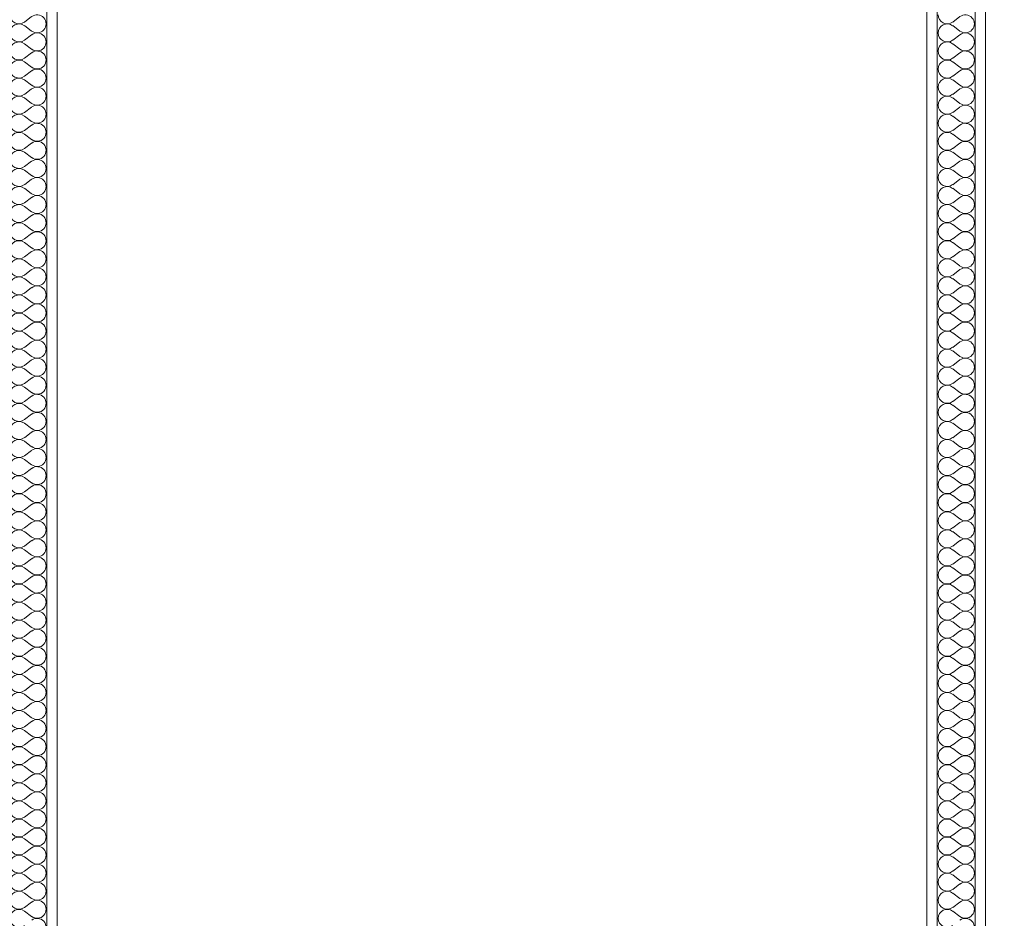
# Model space of a CAD drawing. Header units: millimetres. Extents: x -58263 to 69124, y -53000 to 22363.
# Tile 25 of 40: x -19013 to -17768, y 4777 to 5914. Entities that reach past the tile are written whole.
import ezdxf

# ---------------------------------------------------------------- set-up
doc = ezdxf.new("R2010")
doc.units = ezdxf.units.MM
doc.header["$MEASUREMENT"] = 0
doc.linetypes.add('Wipeout_Contour', pattern=[1000, 0, -1000])
doc.layers.add('Nouveau_2D - Cotations pour 100ème', color=7, linetype='Continuous')
doc.layers.add('Nouveau__Murs int non porteurs - Cloisons', color=7, linetype='Continuous')
doc.styles.add('STYLE_GENERE_2', font='arial.ttf')
doc.dimstyles.new('STYLE_GENERE__1', dxfattribs={"dimtxt": 150, "dimasz": 95, "dimexe": 0.18, "dimexo": 989.657151, "dimgap": 0, "dimtad": 1, "dimlfac": 0.001, "dimzin": 0, "dimdsep": 46, "dimtxsty": 'STYLE_GENERE_2', "dimblk": 'ARROWHEAD_6', "dimblk1": 'ARROWHEAD_6', "dimblk2": 'ARROWHEAD_6', "dimcen": 0.09, "dimclrd": 7, "dimclre": 7, "dimclrt": 7, "dimazin": 0, "dimtfac": 1, "dimtdec": 4, "dimtmove": 0, "dimatfit": 3, "dimfxl": 0, "dimtolj": 1, "dimtzin": 0, "dimarcsym": 0})

# ---------------------------------------------------------------- blocks, each defined once
blk = doc.blocks.new('*X91')
at = {"layer": 'Nouveau__Murs int non porteurs - Cloisons', "color": 250, "linetype": 'Continuous', "lineweight": 5}
for p, q in [((-17824, 5917.7), (-17833.1, 5910.9)), ((-17824, 5899.4), (-17833.1, 5906.3)), ((-17824, 5894.9), (-17833.1, 5888)), ((-17824, 5876.6), (-17833.1, 5883.4)), ((-17824, 5872), (-17833.1, 5865.1)), ((-17824, 5853.7), (-17833.1, 5860.6)), ((-17824, 5849.1), (-17833.1, 5842.3)), ((-17824, 5830.9), (-17833.1, 5837.7)), ((-17824, 5826.3), (-17833.1, 5819.4)), ((-17824, 5808), (-17833.1, 5814.9)), ((-17824, 5803.4), (-17833.1, 5796.6)), ((-17824, 5785.1), (-17833.1, 5792)), ((-17824, 5780.6), (-17833.1, 5773.7)), ((-17824, 5762.3), (-17833.1, 5769.1)), ((-17824, 5757.7), (-17833.1, 5750.9)), ((-17824, 5739.4), (-17833.1, 5746.3)), ((-17824, 5734.9), (-17833.1, 5728)), ((-17824, 5716.6), (-17833.1, 5723.4)), ((-17824, 5712), (-17833.1, 5705.1)), ((-17824, 5693.7), (-17833.1, 5700.6)), ((-17824, 5689.1), (-17833.1, 5682.3)), ((-17824, 5670.9), (-17833.1, 5677.7)), ((-17824, 5666.3), (-17833.1, 5659.4)), ((-17824, 5648), (-17833.1, 5654.9)), ((-17824, 5643.4), (-17833.1, 5636.6)), ((-17824, 5625.1), (-17833.1, 5632)), ((-17824, 5620.6), (-17833.1, 5613.7)), ((-17824, 5602.3), (-17833.1, 5609.1)), ((-17824, 5597.7), (-17833.1, 5590.9)), ((-17824, 5579.4), (-17833.1, 5586.3)), ((-17824, 5574.9), (-17833.1, 5568)), ((-17824, 5556.6), (-17833.1, 5563.4)), ((-17824, 5552), (-17833.1, 5545.1)), ((-17824, 5533.7), (-17833.1, 5540.6)), ((-17824, 5529.1), (-17833.1, 5522.3)), ((-17824, 5510.9), (-17833.1, 5517.7)), ((-17824, 5506.3), (-17833.1, 5499.4)), ((-17824, 5488), (-17833.1, 5494.9)), ((-17824, 5483.4), (-17833.1, 5476.6)), ((-17824, 5465.1), (-17833.1, 5472)), ((-17824, 5460.6), (-17833.1, 5453.7)), ((-17824, 5442.3), (-17833.1, 5449.1)), ((-17824, 5437.7), (-17833.1, 5430.9)), ((-17824, 5419.4), (-17833.1, 5426.3)), ((-17824, 5414.9), (-17833.1, 5408)), ((-17824, 5396.6), (-17833.1, 5403.4)), ((-17824, 5392), (-17833.1, 5385.1)), ((-17824, 5373.7), (-17833.1, 5380.6)), ((-17824, 5369.1), (-17833.1, 5362.3)), ((-17824, 5350.9), (-17833.1, 5357.7)), ((-17824, 5346.3), (-17833.1, 5339.4)), ((-17824, 5328), (-17833.1, 5334.9)), ((-17824, 5323.4), (-17833.1, 5316.6)), ((-17824, 5305.1), (-17833.1, 5312)), ((-17824, 5300.6), (-17833.1, 5293.7)), ((-17824, 5282.3), (-17833.1, 5289.1)), ((-17824, 5277.7), (-17833.1, 5270.9)), ((-17824, 5259.4), (-17833.1, 5266.3)), ((-17824, 5254.9), (-17833.1, 5248)), ((-17824, 5236.6), (-17833.1, 5243.4)), ((-17824, 5232), (-17833.1, 5225.1)), ((-17824, 5213.7), (-17833.1, 5220.6)), ((-17824, 5209.1), (-17833.1, 5202.3)), ((-17824, 5190.9), (-17833.1, 5197.7)), ((-17824, 5186.3), (-17833.1, 5179.4)), ((-17824, 5168), (-17833.1, 5174.9)), ((-17824, 5163.4), (-17833.1, 5156.6)), ((-17824, 5145.1), (-17833.1, 5152)), ((-17824, 5140.6), (-17833.1, 5133.7)), ((-17824, 5122.3), (-17833.1, 5129.1)), ((-17824, 5117.7), (-17833.1, 5110.9)), ((-17824, 5099.4), (-17833.1, 5106.3)), ((-17824, 5094.9), (-17833.1, 5088)), ((-17824, 5076.6), (-17833.1, 5083.4)), ((-17824, 5072), (-17833.1, 5065.1)), ((-17824, 5053.7), (-17833.1, 5060.6)), ((-17824, 5049.1), (-17833.1, 5042.3)), ((-17824, 5030.9), (-17833.1, 5037.7)), ((-17824, 5026.3), (-17833.1, 5019.4)), ((-17824, 5008), (-17833.1, 5014.9)), ((-17824, 5003.4), (-17833.1, 4996.6)), ((-17824, 4985.1), (-17833.1, 4992)), ((-17824, 4980.6), (-17833.1, 4973.7)), ((-17824, 4962.3), (-17833.1, 4969.1)), ((-17824, 4957.7), (-17833.1, 4950.9)), ((-17824, 4939.4), (-17833.1, 4946.3)), ((-17824, 4934.9), (-17833.1, 4928)), ((-17824, 4916.6), (-17833.1, 4923.4)), ((-17824, 4912), (-17833.1, 4905.1)), ((-17824, 4893.7), (-17833.1, 4900.6)), ((-17824, 4889.1), (-17833.1, 4882.3)), ((-17824, 4870.9), (-17833.1, 4877.7)), ((-17824, 4866.3), (-17833.1, 4859.4)), ((-17824, 4848), (-17833.1, 4854.9)), ((-17824, 4843.4), (-17833.1, 4836.6)), ((-17824, 4825.1), (-17833.1, 4832)), ((-17824, 4820.6), (-17833.1, 4813.7)), ((-17824, 4802.3), (-17833.1, 4809.1)), ((-17824, 4797.7), (-17833.1, 4790.9)), ((-17824, 4779.4), (-17833.1, 4786.3))]:
    blk.add_line(p, q, dxfattribs=at)
for centre, start, end in [((-17840, 5920), 180, 306.8699), ((-17817.1, 5908.6), 233.1301, 126.8699), ((-17840, 5897.1), 53.1301, 180), ((-17840, 5897.1), 180, 306.8699), ((-17817.1, 5885.7), 233.1301, 126.8699), ((-17840, 5874.3), 53.1301, 180), ((-17840, 5874.3), 180, 306.8699), ((-17817.1, 5862.9), 233.1301, 126.8699), ((-17840, 5851.4), 53.1301, 180), ((-17840, 5851.4), 180, 306.8699), ((-17817.1, 5840), 233.1301, 126.8699), ((-17840, 5828.6), 53.1301, 180), ((-17840, 5828.6), 180, 306.8699), ((-17817.1, 5817.1), 233.1301, 126.8699), ((-17840, 5805.7), 53.1301, 180), ((-17840, 5805.7), 180, 306.8699), ((-17817.1, 5794.3), 233.1301, 126.8699), ((-17840, 5782.9), 53.1301, 180), ((-17840, 5782.9), 180, 306.8699), ((-17817.1, 5771.4), 233.1301, 126.8699), ((-17840, 5760), 53.1301, 180), ((-17840, 5760), 180, 306.8699), ((-17817.1, 5748.6), 233.1301, 126.8699), ((-17840, 5737.1), 53.1301, 180), ((-17840, 5737.1), 180, 306.8699), ((-17817.1, 5725.7), 233.1301, 126.8699), ((-17840, 5714.3), 53.1301, 180), ((-17840, 5714.3), 180, 306.8699), ((-17817.1, 5702.9), 233.1301, 126.8699), ((-17840, 5691.4), 53.1301, 180), ((-17840, 5691.4), 180, 306.8699), ((-17817.1, 5680), 233.1301, 126.8699), ((-17840, 5668.6), 53.1301, 180), ((-17840, 5668.6), 180, 306.8699), ((-17817.1, 5657.1), 233.1301, 126.8699), ((-17840, 5645.7), 53.1301, 180), ((-17840, 5645.7), 180, 306.8699), ((-17817.1, 5634.3), 233.1301, 126.8699), ((-17840, 5622.9), 53.1301, 180), ((-17840, 5622.9), 180, 306.8699), ((-17817.1, 5611.4), 233.1301, 126.8699), ((-17840, 5600), 53.1301, 180), ((-17840, 5600), 180, 306.8699), ((-17817.1, 5588.6), 233.1301, 126.8699), ((-17840, 5577.1), 53.1301, 180), ((-17840, 5577.1), 180, 306.8699), ((-17817.1, 5565.7), 233.1301, 126.8699), ((-17840, 5554.3), 53.1301, 180), ((-17840, 5554.3), 180, 306.8699), ((-17817.1, 5542.9), 233.1301, 126.8699), ((-17840, 5531.4), 53.1301, 180), ((-17840, 5531.4), 180, 306.8699), ((-17817.1, 5520), 233.1301, 126.8699), ((-17840, 5508.6), 53.1301, 180), ((-17840, 5508.6), 180, 306.8699), ((-17817.1, 5497.1), 233.1301, 126.8699), ((-17840, 5485.7), 53.1301, 180), ((-17840, 5485.7), 180, 306.8699), ((-17817.1, 5474.3), 233.1301, 126.8699), ((-17840, 5462.9), 53.1301, 180), ((-17840, 5462.9), 180, 306.8699), ((-17817.1, 5451.4), 233.1301, 126.8699), ((-17840, 5440), 53.1301, 180), ((-17840, 5440), 180, 306.8699), ((-17817.1, 5428.6), 233.1301, 126.8699), ((-17840, 5417.1), 53.1301, 180), ((-17840, 5417.1), 180, 306.8699), ((-17840, 5394.3), 53.1301, 180), ((-17817.1, 5405.7), 233.1301, 126.8699), ((-17840, 5394.3), 180, 306.8699), ((-17817.1, 5382.9), 233.1301, 126.8699), ((-17840, 5371.4), 53.1301, 180), ((-17840, 5371.4), 180, 306.8699), ((-17817.1, 5360), 233.1301, 126.8699), ((-17840, 5348.6), 53.1301, 180), ((-17840, 5348.6), 180, 306.8699), ((-17817.1, 5337.1), 233.1301, 126.8699), ((-17840, 5325.7), 53.1301, 180), ((-17840, 5325.7), 180, 306.8699), ((-17817.1, 5314.3), 233.1301, 126.8699), ((-17840, 5302.9), 53.1301, 180), ((-17840, 5302.9), 180, 306.8699), ((-17817.1, 5291.4), 233.1301, 126.8699), ((-17840, 5280), 53.1301, 180), ((-17840, 5280), 180, 306.8699), ((-17840, 5257.1), 53.1301, 180), ((-17817.1, 5268.6), 233.1301, 126.8699), ((-17840, 5257.1), 180, 306.8699), ((-17817.1, 5245.7), 233.1301, 126.8699), ((-17840, 5234.3), 53.1301, 180), ((-17840, 5234.3), 180, 306.8699), ((-17817.1, 5222.9), 233.1301, 126.8699), ((-17840, 5211.4), 53.1301, 180), ((-17840, 5211.4), 180, 306.8699), ((-17817.1, 5200), 233.1301, 126.8699), ((-17840, 5188.6), 53.1301, 180), ((-17840, 5188.6), 180, 306.8699), ((-17817.1, 5177.1), 233.1301, 126.8699), ((-17840, 5165.7), 53.1301, 180), ((-17840, 5165.7), 180, 306.8699), ((-17817.1, 5154.3), 233.1301, 126.8699), ((-17840, 5142.9), 53.1301, 180), ((-17840, 5142.9), 180, 306.8699), ((-17840, 5120), 53.1301, 180), ((-17817.1, 5131.4), 233.1301, 126.8699), ((-17840, 5120), 180, 306.8699), ((-17817.1, 5108.6), 233.1301, 126.8699), ((-17840, 5097.1), 53.1301, 180), ((-17840, 5097.1), 180, 306.8699), ((-17817.1, 5085.7), 233.1301, 126.8699), ((-17840, 5074.3), 53.1301, 180), ((-17840, 5074.3), 180, 306.8699), ((-17817.1, 5062.9), 233.1301, 126.8699), ((-17840, 5051.4), 53.1301, 180), ((-17840, 5051.4), 180, 306.8699), ((-17817.1, 5040), 233.1301, 126.8699), ((-17840, 5028.6), 53.1301, 180), ((-17840, 5028.6), 180, 306.8699), ((-17817.1, 5017.1), 233.1301, 126.8699), ((-17840, 5005.7), 53.1301, 180), ((-17840, 5005.7), 180, 306.8699), ((-17840, 4982.9), 53.1301, 180), ((-17817.1, 4994.3), 233.1301, 126.8699), ((-17840, 4982.9), 180, 306.8699), ((-17817.1, 4971.4), 233.1301, 126.8699), ((-17840, 4960), 53.1301, 180), ((-17840, 4960), 180, 306.8699), ((-17817.1, 4948.6), 233.1301, 126.8699), ((-17840, 4937.1), 53.1301, 180), ((-17840, 4937.1), 180, 306.8699), ((-17817.1, 4925.7), 233.1301, 126.8699), ((-17840, 4914.3), 53.1301, 180), ((-17840, 4914.3), 180, 306.8699), ((-17817.1, 4902.9), 233.1301, 126.8699), ((-17840, 4891.4), 53.1301, 180), ((-17840, 4891.4), 180, 306.8699), ((-17817.1, 4880), 233.1301, 126.8699), ((-17840, 4868.6), 53.1301, 180), ((-17840, 4868.6), 180, 306.8699), ((-17840, 4845.7), 53.1301, 180), ((-17817.1, 4857.1), 233.1301, 126.8699), ((-17840, 4845.7), 180, 306.8699), ((-17817.1, 4834.3), 233.1301, 126.8699), ((-17840, 4822.9), 53.1301, 180), ((-17840, 4822.9), 180, 306.8699), ((-17817.1, 4811.4), 233.1301, 126.8699), ((-17840, 4800), 53.1301, 180), ((-17840, 4800), 180, 306.8699), ((-17817.1, 4788.6), 233.1301, 126.8699), ((-17840, 4777.1), 53.1301, 180), ((-17840, 4777.1), 180, 306.8699), ((-17817.1, 4765.7), 233.1301, 126.8699)]:
    blk.add_arc(centre, 11.4, start, end, dxfattribs=at)
blk = doc.blocks.new('Élément de coupe_78')
at = {"color": 254, "linetype": 'Wipeout_Contour', "lineweight": 0, "ltscale": 74204.048646}
blk.add_wipeout([(-17852.6, 6160), (-17865.6, 6160), (-17865.6, 3560), (-17852.6, 3560)], dxfattribs=at).dxf.layer = 'Nouveau__Murs int non porteurs - Cloisons'
at = {"color": 254, "linetype": 'Wipeout_Contour', "lineweight": 0, "ltscale": 73969.099506}
blk.add_wipeout([(-17804.6, 3560), (-17791.6, 3560), (-17791.6, 6160), (-17804.6, 6160)], dxfattribs=at).dxf.layer = 'Nouveau__Murs int non porteurs - Cloisons'
at = {"layer": 'Nouveau__Murs int non porteurs - Cloisons', "color": 7, "linetype": 'Continuous', "lineweight": 5}
for p, q in [((-17865.6, 6160), (-17865.6, 3560)), ((-17791.6, 6160), (-17791.6, 3560))]:
    blk.add_line(p, q, dxfattribs=at)
at = {"color": 254, "linetype": 'Wipeout_Contour', "lineweight": 0, "ltscale": 150037.86842}
blk.add_wipeout([(-17852.6, 6221), (-17852.6, 6160), (-17852.6, 3560), (-17804.6, 3560), (-17804.6, 6160), (-17804.6, 6221), (-17804.6, 6831.7), (-17852.6, 6831.7)], dxfattribs=at).dxf.layer = 'Nouveau__Murs int non porteurs - Cloisons'
at = {"layer": 'Nouveau__Murs int non porteurs - Cloisons', "color": 7, "linetype": 'Continuous', "lineweight": 13, "flags": 128}
for points in [[(-17852.6, 6831.7), (-17852.6, 6221), (-17852.6, 6173), (-17852.6, 6160), (-17852.6, 3560)], [(-17804.6, 6831.7), (-17804.6, 6221), (-17804.6, 6173), (-17804.6, 6160), (-17804.6, 3560)]]:
    blk.add_lwpolyline(points, dxfattribs=at)
at = {"layer": 'Nouveau__Murs int non porteurs - Cloisons', "lineweight": 0}
blk.add_blockref('*X91', (0, 0), dxfattribs=at)
blk = doc.blocks.new('*X93')
at = {"layer": 'Nouveau__Murs int non porteurs - Cloisons', "color": 250, "linetype": 'Continuous', "lineweight": 5}
for p, q in [((-18998, 5917.7), (-19007.1, 5910.9)), ((-18998, 5899.4), (-19007.1, 5906.3)), ((-18998, 5894.9), (-19007.1, 5888)), ((-18998, 5876.6), (-19007.1, 5883.4)), ((-18998, 5872), (-19007.1, 5865.1)), ((-18998, 5853.7), (-19007.1, 5860.6)), ((-18998, 5849.1), (-19007.1, 5842.3)), ((-18998, 5830.9), (-19007.1, 5837.7)), ((-18998, 5826.3), (-19007.1, 5819.4)), ((-18998, 5808), (-19007.1, 5814.9)), ((-18998, 5803.4), (-19007.1, 5796.6)), ((-18998, 5785.1), (-19007.1, 5792)), ((-18998, 5780.6), (-19007.1, 5773.7)), ((-18998, 5762.3), (-19007.1, 5769.1)), ((-18998, 5757.7), (-19007.1, 5750.9)), ((-18998, 5739.4), (-19007.1, 5746.3)), ((-18998, 5734.9), (-19007.1, 5728)), ((-18998, 5716.6), (-19007.1, 5723.4)), ((-18998, 5712), (-19007.1, 5705.1)), ((-18998, 5693.7), (-19007.1, 5700.6)), ((-18998, 5689.1), (-19007.1, 5682.3)), ((-18998, 5670.9), (-19007.1, 5677.7)), ((-18998, 5666.3), (-19007.1, 5659.4)), ((-18998, 5648), (-19007.1, 5654.9)), ((-18998, 5643.4), (-19007.1, 5636.6)), ((-18998, 5625.1), (-19007.1, 5632)), ((-18998, 5620.6), (-19007.1, 5613.7)), ((-18998, 5602.3), (-19007.1, 5609.1)), ((-18998, 5597.7), (-19007.1, 5590.9)), ((-18998, 5579.4), (-19007.1, 5586.3)), ((-18998, 5574.9), (-19007.1, 5568)), ((-18998, 5556.6), (-19007.1, 5563.4)), ((-18998, 5552), (-19007.1, 5545.1)), ((-18998, 5533.7), (-19007.1, 5540.6)), ((-18998, 5529.1), (-19007.1, 5522.3)), ((-18998, 5510.9), (-19007.1, 5517.7)), ((-18998, 5506.3), (-19007.1, 5499.4)), ((-18998, 5488), (-19007.1, 5494.9)), ((-18998, 5483.4), (-19007.1, 5476.6)), ((-18998, 5465.1), (-19007.1, 5472)), ((-18998, 5460.6), (-19007.1, 5453.7)), ((-18998, 5442.3), (-19007.1, 5449.1)), ((-18998, 5437.7), (-19007.1, 5430.9)), ((-18998, 5419.4), (-19007.1, 5426.3)), ((-18998, 5414.9), (-19007.1, 5408)), ((-18998, 5396.6), (-19007.1, 5403.4)), ((-18998, 5392), (-19007.1, 5385.1)), ((-18998, 5373.7), (-19007.1, 5380.6)), ((-18998, 5369.1), (-19007.1, 5362.3)), ((-18998, 5350.9), (-19007.1, 5357.7)), ((-18998, 5346.3), (-19007.1, 5339.4)), ((-18998, 5328), (-19007.1, 5334.9)), ((-18998, 5323.4), (-19007.1, 5316.6)), ((-18998, 5305.1), (-19007.1, 5312)), ((-18998, 5300.6), (-19007.1, 5293.7)), ((-18998, 5282.3), (-19007.1, 5289.1)), ((-18998, 5277.7), (-19007.1, 5270.9)), ((-18998, 5259.4), (-19007.1, 5266.3)), ((-18998, 5254.9), (-19007.1, 5248)), ((-18998, 5236.6), (-19007.1, 5243.4)), ((-18998, 5232), (-19007.1, 5225.1)), ((-18998, 5213.7), (-19007.1, 5220.6)), ((-18998, 5209.1), (-19007.1, 5202.3)), ((-18998, 5190.9), (-19007.1, 5197.7)), ((-18998, 5186.3), (-19007.1, 5179.4)), ((-18998, 5168), (-19007.1, 5174.9)), ((-18998, 5163.4), (-19007.1, 5156.6)), ((-18998, 5145.1), (-19007.1, 5152)), ((-18998, 5140.6), (-19007.1, 5133.7)), ((-18998, 5122.3), (-19007.1, 5129.1)), ((-18998, 5117.7), (-19007.1, 5110.9)), ((-18998, 5099.4), (-19007.1, 5106.3)), ((-18998, 5094.9), (-19007.1, 5088)), ((-18998, 5076.6), (-19007.1, 5083.4)), ((-18998, 5072), (-19007.1, 5065.1)), ((-18998, 5053.7), (-19007.1, 5060.6)), ((-18998, 5049.1), (-19007.1, 5042.3)), ((-18998, 5030.9), (-19007.1, 5037.7)), ((-18998, 5026.3), (-19007.1, 5019.4)), ((-18998, 5008), (-19007.1, 5014.9)), ((-18998, 5003.4), (-19007.1, 4996.6)), ((-18998, 4985.1), (-19007.1, 4992)), ((-18998, 4980.6), (-19007.1, 4973.7)), ((-18998, 4962.3), (-19007.1, 4969.1)), ((-18998, 4957.7), (-19007.1, 4950.9)), ((-18998, 4939.4), (-19007.1, 4946.3)), ((-18998, 4934.9), (-19007.1, 4928)), ((-18998, 4916.6), (-19007.1, 4923.4)), ((-18998, 4912), (-19007.1, 4905.1)), ((-18998, 4893.7), (-19007.1, 4900.6)), ((-18998, 4889.1), (-19007.1, 4882.3)), ((-18998, 4870.9), (-19007.1, 4877.7)), ((-18998, 4866.3), (-19007.1, 4859.4)), ((-18998, 4848), (-19007.1, 4854.9)), ((-18998, 4843.4), (-19007.1, 4836.6)), ((-18998, 4825.1), (-19007.1, 4832)), ((-18998, 4820.6), (-19007.1, 4813.7)), ((-18998, 4802.3), (-19007.1, 4809.1)), ((-18998, 4797.7), (-19007.1, 4790.9)), ((-18998, 4779.4), (-19007.1, 4786.3))]:
    blk.add_line(p, q, dxfattribs=at)
for centre, start, end in [((-19014, 5920), 180, 306.8699), ((-18991.1, 5908.6), 233.1301, 126.8699), ((-19014, 5897.1), 53.1301, 180), ((-19014, 5897.1), 180, 306.8699), ((-18991.1, 5885.7), 233.1301, 126.8699), ((-19014, 5874.3), 53.1301, 180), ((-19014, 5874.3), 180, 306.8699), ((-18991.1, 5862.9), 233.1301, 126.8699), ((-19014, 5851.4), 53.1301, 180), ((-19014, 5851.4), 180, 306.8699), ((-18991.1, 5840), 233.1301, 126.8699), ((-19014, 5828.6), 53.1301, 180), ((-19014, 5828.6), 180, 306.8699), ((-18991.1, 5817.1), 233.1301, 126.8699), ((-19014, 5805.7), 53.1301, 180), ((-19014, 5805.7), 180, 306.8699), ((-18991.1, 5794.3), 233.1301, 126.8699), ((-19014, 5782.9), 53.1301, 180), ((-19014, 5782.9), 180, 306.8699), ((-18991.1, 5771.4), 233.1301, 126.8699), ((-19014, 5760), 53.1301, 180), ((-19014, 5760), 180, 306.8699), ((-18991.1, 5748.6), 233.1301, 126.8699), ((-19014, 5737.1), 53.1301, 180), ((-19014, 5737.1), 180, 306.8699), ((-18991.1, 5725.7), 233.1301, 126.8699), ((-19014, 5714.3), 53.1301, 180), ((-19014, 5714.3), 180, 306.8699), ((-18991.1, 5702.9), 233.1301, 126.8699), ((-19014, 5691.4), 53.1301, 180), ((-19014, 5691.4), 180, 306.8699), ((-18991.1, 5680), 233.1301, 126.8699), ((-19014, 5668.6), 53.1301, 180), ((-19014, 5668.6), 180, 306.8699), ((-18991.1, 5657.1), 233.1301, 126.8699), ((-19014, 5645.7), 53.1301, 180), ((-19014, 5645.7), 180, 306.8699), ((-18991.1, 5634.3), 233.1301, 126.8699), ((-19014, 5622.9), 53.1301, 180), ((-19014, 5622.9), 180, 306.8699), ((-18991.1, 5611.4), 233.1301, 126.8699), ((-19014, 5600), 53.1301, 180), ((-19014, 5600), 180, 306.8699), ((-18991.1, 5588.6), 233.1301, 126.8699), ((-19014, 5577.1), 53.1301, 180), ((-19014, 5577.1), 180, 306.8699), ((-18991.1, 5565.7), 233.1301, 126.8699), ((-19014, 5554.3), 53.1301, 180), ((-19014, 5554.3), 180, 306.8699), ((-18991.1, 5542.9), 233.1301, 126.8699), ((-19014, 5531.4), 53.1301, 180), ((-19014, 5531.4), 180, 306.8699), ((-18991.1, 5520), 233.1301, 126.8699), ((-19014, 5508.6), 53.1301, 180), ((-19014, 5508.6), 180, 306.8699), ((-18991.1, 5497.1), 233.1301, 126.8699), ((-19014, 5485.7), 53.1301, 180), ((-19014, 5485.7), 180, 306.8699), ((-18991.1, 5474.3), 233.1301, 126.8699), ((-19014, 5462.9), 53.1301, 180), ((-19014, 5462.9), 180, 306.8699), ((-18991.1, 5451.4), 233.1301, 126.8699), ((-19014, 5440), 53.1301, 180), ((-19014, 5440), 180, 306.8699), ((-18991.1, 5428.6), 233.1301, 126.8699), ((-19014, 5417.1), 53.1301, 180), ((-19014, 5417.1), 180, 306.8699), ((-19014, 5394.3), 53.1301, 180), ((-18991.1, 5405.7), 233.1301, 126.8699), ((-19014, 5394.3), 180, 306.8699), ((-18991.1, 5382.9), 233.1301, 126.8699), ((-19014, 5371.4), 53.1301, 180), ((-19014, 5371.4), 180, 306.8699), ((-18991.1, 5360), 233.1301, 126.8699), ((-19014, 5348.6), 53.1301, 180), ((-19014, 5348.6), 180, 306.8699), ((-18991.1, 5337.1), 233.1301, 126.8699), ((-19014, 5325.7), 53.1301, 180), ((-19014, 5325.7), 180, 306.8699), ((-18991.1, 5314.3), 233.1301, 126.8699), ((-19014, 5302.9), 53.1301, 180), ((-19014, 5302.9), 180, 306.8699), ((-18991.1, 5291.4), 233.1301, 126.8699), ((-19014, 5280), 53.1301, 180), ((-19014, 5280), 180, 306.8699), ((-19014, 5257.1), 53.1301, 180), ((-18991.1, 5268.6), 233.1301, 126.8699), ((-19014, 5257.1), 180, 306.8699), ((-18991.1, 5245.7), 233.1301, 126.8699), ((-19014, 5234.3), 53.1301, 180), ((-19014, 5234.3), 180, 306.8699), ((-18991.1, 5222.9), 233.1301, 126.8699), ((-19014, 5211.4), 53.1301, 180), ((-19014, 5211.4), 180, 306.8699), ((-18991.1, 5200), 233.1301, 126.8699), ((-19014, 5188.6), 53.1301, 180), ((-19014, 5188.6), 180, 306.8699), ((-18991.1, 5177.1), 233.1301, 126.8699), ((-19014, 5165.7), 53.1301, 180), ((-19014, 5165.7), 180, 306.8699), ((-18991.1, 5154.3), 233.1301, 126.8699), ((-19014, 5142.9), 53.1301, 180), ((-19014, 5142.9), 180, 306.8699), ((-19014, 5120), 53.1301, 180), ((-18991.1, 5131.4), 233.1301, 126.8699), ((-19014, 5120), 180, 306.8699), ((-18991.1, 5108.6), 233.1301, 126.8699), ((-19014, 5097.1), 53.1301, 180), ((-19014, 5097.1), 180, 306.8699), ((-18991.1, 5085.7), 233.1301, 126.8699), ((-19014, 5074.3), 53.1301, 180), ((-19014, 5074.3), 180, 306.8699), ((-18991.1, 5062.9), 233.1301, 126.8699), ((-19014, 5051.4), 53.1301, 180), ((-19014, 5051.4), 180, 306.8699), ((-18991.1, 5040), 233.1301, 126.8699), ((-19014, 5028.6), 53.1301, 180), ((-19014, 5028.6), 180, 306.8699), ((-18991.1, 5017.1), 233.1301, 126.8699), ((-19014, 5005.7), 53.1301, 180), ((-19014, 5005.7), 180, 306.8699), ((-19014, 4982.9), 53.1301, 180), ((-18991.1, 4994.3), 233.1301, 126.8699), ((-19014, 4982.9), 180, 306.8699), ((-18991.1, 4971.4), 233.1301, 126.8699), ((-19014, 4960), 53.1301, 180), ((-19014, 4960), 180, 306.8699), ((-18991.1, 4948.6), 233.1301, 126.8699), ((-19014, 4937.1), 53.1301, 180), ((-19014, 4937.1), 180, 306.8699), ((-18991.1, 4925.7), 233.1301, 126.8699), ((-19014, 4914.3), 53.1301, 180), ((-19014, 4914.3), 180, 306.8699), ((-18991.1, 4902.9), 233.1301, 126.8699), ((-19014, 4891.4), 53.1301, 180), ((-19014, 4891.4), 180, 306.8699), ((-18991.1, 4880), 233.1301, 126.8699), ((-19014, 4868.6), 53.1301, 180), ((-19014, 4868.6), 180, 306.8699), ((-19014, 4845.7), 53.1301, 180), ((-18991.1, 4857.1), 233.1301, 126.8699), ((-19014, 4845.7), 180, 306.8699), ((-18991.1, 4834.3), 233.1301, 126.8699), ((-19014, 4822.9), 53.1301, 180), ((-19014, 4822.9), 180, 306.8699), ((-18991.1, 4811.4), 233.1301, 126.8699), ((-19014, 4800), 53.1301, 180), ((-19014, 4800), 180, 306.8699), ((-18991.1, 4788.6), 233.1301, 126.8699), ((-19014, 4777.1), 53.1301, 180), ((-19014, 4777.1), 180, 306.8699), ((-18991.1, 4765.7), 233.1301, 126.8699)]:
    blk.add_arc(centre, 11.4, start, end, dxfattribs=at)
blk = doc.blocks.new('Élément de coupe_79')
at = {"color": 254, "linetype": 'Wipeout_Contour', "lineweight": 0, "ltscale": 78500.489283}
blk.add_wipeout([(-18978.6, 3560), (-18965.6, 3560), (-18965.6, 6160), (-18978.6, 6160)], dxfattribs=at).dxf.layer = 'Nouveau__Murs int non porteurs - Cloisons'
at = {"layer": 'Nouveau__Murs int non porteurs - Cloisons', "color": 7, "linetype": 'Continuous', "lineweight": 5}
blk.add_line((-18965.6, 6160), (-18965.6, 3560), dxfattribs=at)
at = {"color": 254, "linetype": 'Wipeout_Contour', "lineweight": 0, "ltscale": 158991.452184}
blk.add_wipeout([(-19026.6, 6221), (-19026.6, 6160), (-19026.6, 3560), (-18978.6, 3560), (-18978.6, 6160), (-18978.6, 6221), (-18978.6, 6825.8), (-19026.6, 6825.8)], dxfattribs=at).dxf.layer = 'Nouveau__Murs int non porteurs - Cloisons'
at = {"layer": 'Nouveau__Murs int non porteurs - Cloisons', "color": 7, "linetype": 'Continuous', "lineweight": 13, "flags": 128}
blk.add_lwpolyline([(-18978.6, 6825.8), (-18978.6, 6221), (-18978.6, 6173), (-18978.6, 6160), (-18978.6, 3560)], dxfattribs=at)
at = {"layer": 'Nouveau__Murs int non porteurs - Cloisons', "lineweight": 0}
blk.add_blockref('*X93', (0, 0), dxfattribs=at)
blk = doc.blocks.new('*D240')
at = {"layer": 'Nouveau_2D - Cotations pour 100ème', "color": 7, "linetype": 'Continuous', "lineweight": 13}
for p, q in [((-11834.2, 6210), (-11734.2, 6110)), ((-11690.5, 6160), (-11878, 6160)), ((-11784.2, 3560), (-11784.2, 6160)), ((-11834.2, 3610), (-11734.2, 3510)), ((-11690.5, 3560), (-11878, 3560))]:
    blk.add_line(p, q, dxfattribs=at)
at = {"layer": 'Nouveau_2D - Cotations pour 100ème', "color": 7, "lineweight": 13, "char_height": 150, "attachment_point": 7, "rotation": 90, "style": 'STYLE_GENERE_2'}
for s, insert in [('{\\A1;\\fArial|b1|i0|c0|p0;6}', (-11814.2, 5995.6)), ('{\\A1;\\fArial|b1|i0|c0|p0;2,60}', (-11814.2, 4602.6))]:
    blk.add_mtext(s, dxfattribs=dict(at, insert=insert))
blk = doc.blocks.new('ARROWHEAD_6')
at = {"color": 0, "linetype": 'Continuous', "lineweight": 0}
for p, q in [((-0.5, -0.5), (0.5, 0.5)), ((0, 0), (-1, 0))]:
    blk.add_line(p, q, dxfattribs=at)

msp = doc.modelspace()

# ---------------------------------------------------------------- block references
at = {"layer": 'Nouveau__Murs int non porteurs - Cloisons', "lineweight": 0}
for name in ['Élément de coupe_79', 'Élément de coupe_78']:
    msp.add_blockref(name, (0, 0), dxfattribs=at)

# ---------------------------------------------------------------- next in the draw order: dimensions: what is measured, and where the dimension line sits
at = {"layer": 'Nouveau_2D - Cotations pour 100ème', "color": 7, "linetype": 'Continuous', "lineweight": 13}
dim = msp.add_linear_dim(base=(-11784.223, 6160), p1=(-19107.562, 3560), p2=(-11307.562, 6160), angle=90, dimstyle='STYLE_GENERE__1', dxfattribs=at)
dim.commit()
dim.dimension.update_dxf_attribs({"geometry": '*D240', "text_midpoint": (-11889.223, 4796.793), "dimtype": 160, "text_rotation": 90})

doc.saveas('drawing.dxf')
